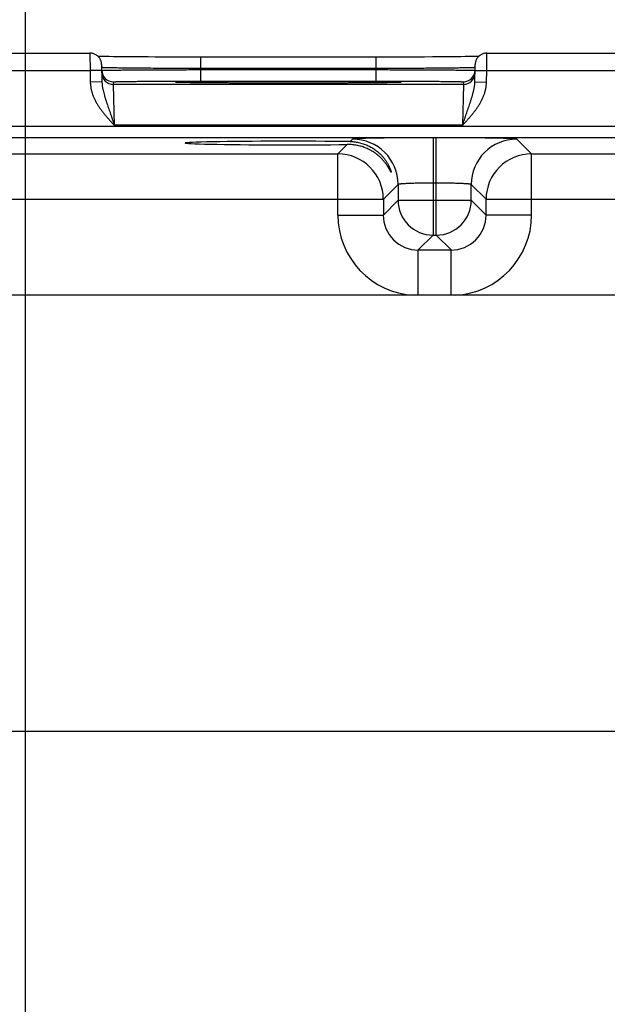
# Model space of a CAD drawing. Header units: inches. Extents: x 0 to 34, y 0 to 22.
# Tile 21 of 78: x 11.4 to 12.4, y 15 to 16.7. Entities that reach past the tile are written whole.
import ezdxf

# ---------------------------------------------------------------- set-up
doc = ezdxf.new("R2010")
doc.units = ezdxf.units.IN
doc.header["$LTSCALE"] = 1.87
doc.header["$MEASUREMENT"] = 0
doc.layers.get('0').update_dxf_attribs({"linetype": 'CONTINUOUS'})
doc.layers.add('DIMENSIONS', color=7, linetype='CONTINUOUS')
doc.styles.get("Standard").update_dxf_attribs({"font": 'txt', "width": 0.8})
doc.dimstyles.new('DIMSTYLE_1', dxfattribs={"dimtxt": 0.15625, "dimasz": 0.1875, "dimexe": 0.125, "dimexo": 0.0625, "dimgap": 0.09, "dimtad": 0, "dimtih": 1, "dimtoh": 1, "dimzin": 4, "dimdsep": 46, "dimtxsty": 'STANDARD', "dimblk": 'CLOSED', "dimblk1": 'CLOSED', "dimblk2": 'CLOSED', "dimcen": 0.09, "dimadec": 0, "dimazin": 0, "dimtfac": 1, "dimtofl": 0, "dimtmove": 0, "dimatfit": 3, "dimldrblk": 'CLOSED', "dimfxl": 1, "dimtolj": 1, "dimtzin": 4, "dimarcsym": 0})

# ---------------------------------------------------------------- blocks, each defined once
blk = doc.blocks.new('*D10')
at = {"layer": 'DIMENSIONS', "color": 2, "linetype": 'CONTINUOUS'}
blk.add_line((11.3775, 14.8143), (11.3775, 17.2724), dxfattribs=at)
at = {"layer": 'DIMENSIONS', "color": 2, "linetype": 'CONTINUOUS', "insert": (11.2994, 17.3506), "char_height": 0.15625, "width": 1.53125, "attachment_point": 1, "rotation": 90, "line_spacing_factor": 0.9}
blk.add_mtext('3.95{\\Ftxt.shx;\\W1.000000;\\H0.156250; }[100,3]', dxfattribs=at)
blk = doc.blocks.new('_CLOSED')
at = {"color": 0, "linetype": 'BYBLOCK'}
for p, q in [((0, 0), (-1, 0.1667)), ((-1, 0.1667), (-1, -0.1667)), ((-1, -0.1667), (0, 0)), ((-1, 0), (0, 0))]:
    blk.add_line(p, q, dxfattribs=at)
blk = doc.blocks.new('*D11')
at = {"layer": 'DIMENSIONS', "color": 2, "linetype": 'CONTINUOUS'}
blk.add_line((13.2375, 14.8143), (13.2375, 17.2724), dxfattribs=at)
at = {"layer": 'DIMENSIONS', "color": 2, "linetype": 'CONTINUOUS', "insert": (13.1594, 17.3506), "char_height": 0.15625, "width": 1.53125, "attachment_point": 1, "rotation": 90, "line_spacing_factor": 0.9}
blk.add_mtext('5.81{\\Ftxt.shx;\\W1.000000;\\H0.156250; }[147,6]', dxfattribs=at)
blk = doc.blocks.new('*D12')
at = {"layer": 'DIMENSIONS', "color": 2, "linetype": 'CONTINUOUS'}
blk.add_line((14.4415, 16.5486), (14.4415, 17.2724), dxfattribs=at)
at = {"layer": 'DIMENSIONS', "color": 2, "linetype": 'CONTINUOUS', "insert": (14.3634, 17.3506), "char_height": 0.15625, "width": 1.53125, "attachment_point": 1, "rotation": 90, "line_spacing_factor": 0.9}
blk.add_mtext('7.01{\\Ftxt.shx;\\W1.000000;\\H0.156250; }[178,1]', dxfattribs=at)

msp = doc.modelspace()

# ---------------------------------------------------------------- linework, layer by layer
at = {"color": 7, "linetype": 'CONTINUOUS'}
for p, q in [((11.239, 16.6006), (11.488, 16.6006)), ((11.488, 16.6006), (11.4882, 16.5706)), ((12.1688, 16.5706), (12.169, 16.6006)), ((12.169, 16.6006), (12.418, 16.6006)), ((11.503, 16.5949), (11.5019, 16.5949)), ((11.5063, 16.5948), (11.503, 16.5949)), ((11.5104, 16.5948), (11.5063, 16.5948)), ((11.5152, 16.5947), (11.5104, 16.5948)), ((11.5211, 16.5946), (11.5152, 16.5947)), ((11.5284, 16.5945), (11.5211, 16.5946)), ((11.5373, 16.5944), (11.5284, 16.5945)), ((11.5479, 16.5943), (11.5373, 16.5944)), ((11.556, 16.5943), (11.5479, 16.5943)), ((11.5655, 16.5942), (11.556, 16.5943)), ((11.5762, 16.5941), (11.5655, 16.5942)), ((11.5879, 16.5941), (11.5762, 16.5941)), ((11.5999, 16.594), (11.5879, 16.5941)), ((11.6124, 16.594), (11.5999, 16.594)), ((11.6252, 16.5939), (11.6124, 16.594)), ((11.6382, 16.5939), (11.6252, 16.5939)), ((11.6515, 16.5939), (11.6382, 16.5939)), ((11.6649, 16.5939), (11.6515, 16.5939)), ((11.6781, 16.5939), (11.6649, 16.5939)), ((11.6781, 16.5742), (11.6781, 16.5939)), ((11.9854, 16.5939), (11.6781, 16.5939)), ((11.9789, 16.5742), (11.9789, 16.5939)), ((11.9989, 16.5939), (11.9854, 16.5939)), ((12.0122, 16.5939), (11.9989, 16.5939)), ((12.0254, 16.5939), (12.0122, 16.5939)), ((12.0386, 16.594), (12.0254, 16.5939)), ((12.051, 16.594), (12.0386, 16.594)), ((12.0618, 16.594), (12.051, 16.594)), ((12.0755, 16.5941), (12.0618, 16.594)), ((12.0871, 16.5942), (12.0755, 16.5941)), ((12.0971, 16.5942), (12.0871, 16.5942)), ((12.1059, 16.5943), (12.0971, 16.5942)), ((12.116, 16.5944), (12.1059, 16.5943)), ((12.1244, 16.5945), (12.116, 16.5944)), ((12.1316, 16.5946), (12.1244, 16.5945)), ((12.1378, 16.5946), (12.1316, 16.5946)), ((12.143, 16.5947), (12.1378, 16.5946)), ((12.1474, 16.5948), (12.143, 16.5947)), ((12.1518, 16.5949), (12.1474, 16.5948)), ((12.1551, 16.5949), (12.1518, 16.5949)), ((11.2388, 16.5706), (11.4882, 16.5706)), ((11.5082, 16.5709), (11.4882, 16.5706)), ((11.4882, 16.5706), (11.4885, 16.5508)), ((11.508, 16.5809), (11.5085, 16.5511)), ((11.5082, 16.5758), (11.5081, 16.5759)), ((11.5082, 16.571), (11.5083, 16.571)), ((11.9789, 16.5742), (11.6781, 16.5742)), ((11.6781, 16.5742), (11.6781, 16.5723)), ((11.6781, 16.5526), (11.6781, 16.5723)), ((11.6781, 16.5723), (11.9789, 16.5723)), ((11.9789, 16.5742), (11.9789, 16.5723)), ((11.9789, 16.5526), (11.9789, 16.5723)), ((12.1485, 16.5511), (12.149, 16.5809)), ((12.1487, 16.571), (12.1488, 16.571)), ((12.1489, 16.5759), (12.1488, 16.5758)), ((12.1488, 16.5709), (12.1688, 16.5706)), ((12.1685, 16.5508), (12.1688, 16.5706)), ((12.1688, 16.5706), (12.4182, 16.5706)), ((11.5085, 16.5511), (11.4885, 16.5508)), ((11.5283, 16.5467), (11.5282, 16.5513)), ((11.6375, 16.5505), (11.6373, 16.5506)), ((11.6377, 16.5505), (11.6375, 16.5505)), ((11.6381, 16.5505), (11.6377, 16.5505)), ((11.6385, 16.5505), (11.6381, 16.5505)), ((11.6393, 16.5505), (11.6385, 16.5505)), ((11.6402, 16.5504), (11.6393, 16.5505)), ((11.6419, 16.5504), (11.6402, 16.5504)), ((11.644, 16.5503), (11.6419, 16.5504)), ((11.6467, 16.5502), (11.644, 16.5503)), ((11.6501, 16.5501), (11.6467, 16.5502)), ((11.6542, 16.5501), (11.6501, 16.5501)), ((11.6594, 16.55), (11.6542, 16.5501)), ((11.6642, 16.5499), (11.6594, 16.55)), ((11.6699, 16.5498), (11.6642, 16.5499)), ((11.6768, 16.5498), (11.6699, 16.5498)), ((11.6781, 16.5526), (11.9789, 16.5526)), ((11.9903, 16.5499), (11.983, 16.5498)), ((11.9966, 16.55), (11.9903, 16.5499)), ((12.0017, 16.55), (11.9966, 16.55)), ((12.0058, 16.5501), (12.0017, 16.55)), ((12.0092, 16.5502), (12.0058, 16.5501)), ((12.0119, 16.5503), (12.0092, 16.5502)), ((12.0144, 16.5503), (12.0119, 16.5503)), ((12.0162, 16.5504), (12.0144, 16.5503)), ((12.0174, 16.5504), (12.0162, 16.5504)), ((12.0181, 16.5505), (12.0174, 16.5504)), ((12.0187, 16.5505), (12.0181, 16.5505)), ((12.0195, 16.5505), (12.0192, 16.5505)), ((12.0197, 16.5506), (12.0195, 16.5505)), ((12.0198, 16.5506), (12.0197, 16.5506)), ((12.0199, 16.5506), (12.0198, 16.5506)), ((12.1288, 16.5513), (12.1287, 16.5467)), ((12.1485, 16.5511), (12.1685, 16.5508)), ((12.1287, 16.5467), (11.5283, 16.5467)), ((11.5298, 16.4767), (11.5283, 16.5467)), ((11.6851, 16.5497), (11.6768, 16.5498)), ((11.6956, 16.5496), (11.6851, 16.5497)), ((11.704, 16.5495), (11.6956, 16.5496)), ((11.7138, 16.5494), (11.704, 16.5495)), ((11.725, 16.5494), (11.7138, 16.5494)), ((11.7369, 16.5493), (11.725, 16.5494)), ((11.7491, 16.5493), (11.7369, 16.5493)), ((11.7618, 16.5492), (11.7491, 16.5493)), ((11.7748, 16.5492), (11.7618, 16.5492)), ((11.788, 16.5491), (11.7748, 16.5492)), ((11.8015, 16.5491), (11.788, 16.5491)), ((11.8151, 16.5491), (11.8015, 16.5491)), ((11.8285, 16.5491), (11.8151, 16.5491)), ((11.8419, 16.5491), (11.8285, 16.5491)), ((11.8555, 16.5491), (11.8419, 16.5491)), ((11.869, 16.5491), (11.8555, 16.5491)), ((11.8822, 16.5492), (11.869, 16.5491)), ((11.8952, 16.5492), (11.8822, 16.5492)), ((11.9079, 16.5493), (11.8952, 16.5492)), ((11.9202, 16.5493), (11.9079, 16.5493)), ((11.9315, 16.5494), (11.9202, 16.5493)), ((11.9415, 16.5494), (11.9315, 16.5494)), ((11.95, 16.5495), (11.9415, 16.5494)), ((11.9605, 16.5496), (11.95, 16.5495)), ((11.9692, 16.5496), (11.9605, 16.5496)), ((11.9765, 16.5497), (11.9692, 16.5496)), ((11.983, 16.5498), (11.9765, 16.5497)), ((12.1287, 16.5467), (12.1272, 16.4767)), ((14.1372, 16.4745), (10.467, 16.4745)), ((12.1272, 16.4767), (11.5298, 16.4767)), ((14.1372, 16.4555), (10.467, 16.4555)), ((11.9387, 16.453), (11.9345, 16.4488)), ((12.0767, 16.4554), (12.0767, 16.288)), ((12.0823, 16.4554), (12.0767, 16.4554)), ((12.0823, 16.288), (12.0823, 16.4554)), ((12.2456, 16.4277), (12.2203, 16.453)), ((11.9295, 16.4438), (11.9134, 16.4277)), ((11.3156, 16.4277), (11.9134, 16.4277)), ((11.9134, 16.3227), (11.9134, 16.4277)), ((12.2456, 16.3227), (12.2456, 16.4277)), ((12.2456, 16.4277), (12.8434, 16.4277)), ((12.0167, 16.3751), (11.9914, 16.3497)), ((12.0167, 16.3751), (12.0167, 16.348)), ((12.0823, 16.3774), (12.0767, 16.3774)), ((12.1423, 16.348), (12.1423, 16.3751)), ((12.1676, 16.3497), (12.1423, 16.3751)), ((11.2376, 16.3497), (11.9914, 16.3497)), ((11.9914, 16.3497), (11.9914, 16.3227)), ((12.0167, 16.348), (11.9914, 16.3227)), ((12.0167, 16.348), (12.1423, 16.348)), ((12.1423, 16.348), (12.1676, 16.3227)), ((12.1676, 16.3227), (12.1676, 16.3497)), ((12.1676, 16.3497), (12.9214, 16.3497)), ((11.9134, 16.3227), (11.9914, 16.3227)), ((12.2456, 16.3227), (12.1676, 16.3227)), ((12.0767, 16.288), (12.0513, 16.2627)), ((12.0767, 16.288), (12.0823, 16.288)), ((12.0823, 16.288), (12.1077, 16.2627)), ((12.0513, 16.1849), (12.0513, 16.2627)), ((12.0513, 16.2627), (12.1077, 16.2627)), ((12.1077, 16.1849), (12.1077, 16.2627)), ((13.9967, 16.1849), (10.6109, 16.1849)), ((10.6109, 15.4368), (13.9967, 15.4368))]:
    msp.add_line(p, q, dxfattribs=at)
for points in [[(11.508, 16.5809), (11.508, 16.5821), (11.5078, 16.5833), (11.5076, 16.5845), (11.5073, 16.5857), (11.507, 16.5869), (11.5066, 16.588), (11.5061, 16.5891), (11.5055, 16.5902), (11.5049, 16.5913), (11.5042, 16.5923), (11.5035, 16.5932), (11.5027, 16.5941), (11.5018, 16.595), (11.5009, 16.5958), (11.5, 16.5966), (11.499, 16.5973), (11.4979, 16.5979), (11.4969, 16.5985), (11.4958, 16.599), (11.4946, 16.5994), (11.4935, 16.5998), (11.4923, 16.6001), (11.4911, 16.6003), (11.4899, 16.6005), (11.4887, 16.6005), (11.488, 16.6006)], [(12.169, 16.6006), (12.1683, 16.6005), (12.1671, 16.6005), (12.1659, 16.6003), (12.1647, 16.6001), (12.1635, 16.5998), (12.1624, 16.5994), (12.1612, 16.599), (12.1601, 16.5985), (12.1591, 16.5979), (12.158, 16.5973), (12.157, 16.5966), (12.1561, 16.5958), (12.1552, 16.595), (12.1543, 16.5941), (12.1535, 16.5932), (12.1528, 16.5923), (12.1521, 16.5913), (12.1515, 16.5902), (12.1509, 16.5891), (12.1504, 16.588), (12.15, 16.5869), (12.1497, 16.5857), (12.1494, 16.5845), (12.1492, 16.5833), (12.149, 16.5821), (12.149, 16.5809)], [(11.6373, 16.5506), (11.6371, 16.5506), (11.6371, 16.5506), (11.637, 16.5506), (11.637, 16.5506)], [(12.0192, 16.5505), (12.0189, 16.5505), (12.0187, 16.5505)], [(12.02, 16.5506), (12.02, 16.5506), (12.0199, 16.5506)]]:
    msp.add_lwpolyline(points, dxfattribs=at)
for centre, radius, start, end in [((11.5282, 16.5713), 0.02, 181, 181.2436), ((11.5282, 16.5713), 0.02, 181.2447, 270.0013), ((12.1288, 16.5713), 0.02, 269.9987, 358.7553), ((12.1288, 16.5713), 0.02, 358.7564, 359), ((11.5283, 16.5667), 0.02, 181.0012, 270.0013), ((11.6417, 16.6332), 0.0828, 266.7202, 266.8828), ((12.0154, 16.6312), 0.0808, 273.1152, 273.2829), ((12.1287, 16.5667), 0.02, 269.9987, 358.9988), ((11.9387, 16.375), 0.078, 0.0209, 89.9791), ((12.2203, 16.375), 0.078, 90.0209, 179.9791), ((11.9133, 16.3497), 0.078, 0.0209, 89.9791), ((12.2457, 16.3497), 0.078, 90.0209, 179.9791), ((12.0767, 16.3481), 0.06, 180.0209, 269.9791), ((12.0823, 16.3481), 0.06, 270.0209, 359.9791), ((12.0513, 16.3227), 0.138, 179.9963, 267.1169), ((12.0513, 16.3226), 0.06, 179.9636, 270.0364), ((12.1077, 16.3226), 0.06, 269.9636, 0.0364), ((12.1077, 16.3227), 0.138, 272.8863, 0.0033)]:
    msp.add_arc(centre, radius, start, end, dxfattribs=at)
msp.add_ellipse((11.8285, 16.4463), major_axis=(0.1771, 0), ratio=0.017455, start_param=0.92934, end_param=5.318939, dxfattribs=at)
for points, knots in [([(11.6781, 16.5742), (11.6727, 16.5742), (11.6619, 16.5743), (11.6458, 16.5743), (11.63, 16.5744), (11.6147, 16.5744), (11.5999, 16.5745), (11.5859, 16.5746), (11.5727, 16.5747), (11.5605, 16.5748), (11.5509, 16.5749), (11.5439, 16.575), (11.5391, 16.5751), (11.5345, 16.5751), (11.5304, 16.5752), (11.5265, 16.5753), (11.523, 16.5753), (11.5199, 16.5754), (11.5171, 16.5754), (11.515, 16.5755), (11.5135, 16.5755), (11.5125, 16.5756), (11.5117, 16.5756), (11.5109, 16.5756), (11.5102, 16.5757), (11.5096, 16.5757), (11.5091, 16.5757), (11.5088, 16.5758), (11.5086, 16.5758), (11.5084, 16.5758), (11.5083, 16.5758), (11.5082, 16.5758), (11.5082, 16.5758)], [0, 0, 0, 0, 0.095784, 0.19069, 0.283845, 0.374395, 0.461507, 0.544381, 0.622256, 0.694416, 0.760198, 0.790505, 0.818997, 0.845606, 0.870273, 0.892939, 0.913555, 0.932071, 0.948445, 0.962641, 0.968911, 0.974625, 0.97978, 0.984371, 0.988398, 0.991857, 0.994748, 0.997069, 0.998015, 0.998819, 0.99948, 1, 1, 1, 1]), ([(11.5083, 16.571), (11.5083, 16.571), (11.5084, 16.571), (11.5085, 16.5711), (11.5086, 16.5711), (11.5089, 16.5711), (11.5092, 16.5711), (11.5097, 16.5711), (11.5103, 16.5711), (11.511, 16.5712), (11.5117, 16.5712), (11.5126, 16.5712), (11.5136, 16.5712), (11.5151, 16.5713), (11.5172, 16.5713), (11.5199, 16.5714), (11.5231, 16.5714), (11.5266, 16.5715), (11.5304, 16.5715), (11.5346, 16.5716), (11.5391, 16.5716), (11.5439, 16.5717), (11.551, 16.5717), (11.5605, 16.5718), (11.5727, 16.5719), (11.5859, 16.572), (11.6, 16.572), (11.6147, 16.5721), (11.6301, 16.5722), (11.6458, 16.5722), (11.6619, 16.5723), (11.6727, 16.5723), (11.6781, 16.5723)], [0, 0, 0, 0, 0.000513, 0.001169, 0.001968, 0.00291, 0.005222, 0.008105, 0.011557, 0.015576, 0.020161, 0.025309, 0.031016, 0.03728, 0.051464, 0.067827, 0.086332, 0.106938, 0.129596, 0.154254, 0.180857, 0.209343, 0.239647, 0.305425, 0.377587, 0.45547, 0.538358, 0.625489, 0.716063, 0.809247, 0.904183, 1, 1, 1, 1]), ([(12.1488, 16.5758), (12.1488, 16.5758), (12.1487, 16.5758), (12.1486, 16.5758), (12.1484, 16.5758), (12.1482, 16.5758), (12.1479, 16.5757), (12.1474, 16.5757), (12.1468, 16.5757), (12.1461, 16.5756), (12.1453, 16.5756), (12.1445, 16.5756), (12.1435, 16.5755), (12.142, 16.5755), (12.1399, 16.5754), (12.1371, 16.5754), (12.134, 16.5753), (12.1305, 16.5753), (12.1266, 16.5752), (12.1225, 16.5751), (12.1179, 16.5751), (12.1131, 16.575), (12.106, 16.5749), (12.0965, 16.5748), (12.0843, 16.5747), (12.0711, 16.5746), (12.0571, 16.5745), (12.0423, 16.5744), (12.027, 16.5744), (12.0112, 16.5743), (11.9951, 16.5743), (11.9843, 16.5742), (11.9789, 16.5742)], [0, 0, 0, 0, 0.00052, 0.001181, 0.001985, 0.002931, 0.005252, 0.008142, 0.011602, 0.015629, 0.02022, 0.025375, 0.031089, 0.037359, 0.051555, 0.067929, 0.086445, 0.10706, 0.129727, 0.154393, 0.181003, 0.209494, 0.239802, 0.305584, 0.377744, 0.455618, 0.538493, 0.625605, 0.716155, 0.80931, 0.904216, 1, 1, 1, 1]), ([(11.9789, 16.5723), (11.9843, 16.5723), (11.9951, 16.5723), (12.0112, 16.5722), (12.0269, 16.5722), (12.0423, 16.5721), (12.057, 16.572), (12.0711, 16.572), (12.0843, 16.5719), (12.0965, 16.5718), (12.106, 16.5717), (12.1131, 16.5717), (12.1179, 16.5716), (12.1224, 16.5716), (12.1266, 16.5715), (12.1304, 16.5715), (12.1339, 16.5714), (12.1371, 16.5714), (12.1398, 16.5713), (12.1419, 16.5713), (12.1434, 16.5712), (12.1444, 16.5712), (12.1453, 16.5712), (12.146, 16.5712), (12.1467, 16.5711), (12.1473, 16.5711), (12.1478, 16.5711), (12.1481, 16.5711), (12.1484, 16.5711), (12.1485, 16.5711), (12.1486, 16.571), (12.1487, 16.571), (12.1487, 16.571)], [0, 0, 0, 0, 0.095817, 0.190753, 0.283937, 0.374511, 0.461642, 0.54453, 0.622413, 0.694576, 0.760353, 0.790657, 0.819143, 0.845746, 0.870404, 0.893062, 0.913668, 0.932173, 0.948536, 0.96272, 0.968984, 0.974691, 0.979839, 0.984424, 0.988443, 0.991895, 0.994778, 0.99709, 0.998032, 0.998831, 0.999487, 1, 1, 1, 1]), ([(11.4885, 16.5508), (11.4885, 16.5499), (11.4886, 16.5481), (11.4889, 16.5445), (11.4896, 16.54), (11.4909, 16.5347), (11.4925, 16.5295), (11.4945, 16.5245), (11.4968, 16.5196), (11.4994, 16.5148), (11.5022, 16.5102), (11.5053, 16.5056), (11.5085, 16.5013), (11.5118, 16.497), (11.5153, 16.4928), (11.5189, 16.4887), (11.5219, 16.4853), (11.5243, 16.4826), (11.5268, 16.48), (11.5286, 16.478), (11.5298, 16.4767)], [0, 0, 0, 0, 0.031251, 0.062503, 0.124993, 0.187485, 0.249979, 0.312476, 0.374974, 0.437473, 0.499974, 0.562476, 0.624979, 0.687483, 0.749987, 0.81249, 0.874994, 0.906246, 0.937497, 1, 1, 1, 1]), ([(11.5085, 16.5511), (11.5085, 16.5504), (11.5086, 16.5488), (11.5089, 16.5456), (11.5093, 16.5425), (11.5099, 16.5394), (11.5105, 16.5363), (11.5115, 16.5325), (11.5125, 16.5287), (11.5134, 16.5257), (11.5141, 16.5234), (11.5148, 16.5211), (11.5156, 16.5189), (11.5163, 16.5166), (11.5173, 16.5135), (11.5186, 16.5097), (11.5202, 16.505), (11.5218, 16.5004), (11.5234, 16.4957), (11.525, 16.491), (11.5266, 16.4862), (11.5282, 16.4814), (11.5293, 16.4783), (11.5298, 16.4767)], [0, 0, 0, 0, 0.030581, 0.061074, 0.121881, 0.152241, 0.182584, 0.243295, 0.304158, 0.334683, 0.365287, 0.395983, 0.426782, 0.45769, 0.488715, 0.551135, 0.614062, 0.677484, 0.741365, 0.805647, 0.870246, 0.935066, 1, 1, 1, 1]), ([(11.5282, 16.5513), (11.5282, 16.5513), (11.5282, 16.5514), (11.5282, 16.5514), (11.5282, 16.5514), (11.5282, 16.5514), (11.5283, 16.5514), (11.5283, 16.5514), (11.5283, 16.5514), (11.5284, 16.5514), (11.5285, 16.5514), (11.5286, 16.5514), (11.5287, 16.5515), (11.529, 16.5515), (11.5293, 16.5515), (11.5298, 16.5515), (11.5304, 16.5516), (11.5311, 16.5516), (11.5318, 16.5516), (11.5327, 16.5517), (11.5336, 16.5517), (11.5347, 16.5517), (11.5358, 16.5518), (11.5374, 16.5518), (11.5397, 16.5518), (11.5427, 16.5519), (11.546, 16.552), (11.5496, 16.552), (11.5535, 16.5521), (11.5578, 16.5521), (11.5623, 16.5522), (11.5671, 16.5522), (11.5722, 16.5523), (11.5775, 16.5523), (11.5851, 16.5524), (11.5951, 16.5524), (11.6077, 16.5525), (11.6209, 16.5526), (11.6347, 16.5526), (11.649, 16.5526), (11.6635, 16.5526), (11.6732, 16.5526), (11.6781, 16.5526)], [0, 0, 0, 0, 0.000131, 0.000181, 0.000239, 0.000381, 0.000559, 0.000772, 0.001022, 0.001308, 0.001992, 0.002823, 0.003804, 0.004933, 0.00764, 0.010943, 0.014842, 0.019334, 0.024416, 0.030084, 0.036336, 0.043168, 0.050577, 0.058558, 0.076217, 0.096098, 0.118154, 0.142337, 0.168589, 0.196842, 0.22703, 0.259083, 0.292922, 0.328463, 0.365622, 0.444439, 0.528606, 0.617319, 0.709715, 0.804909, 0.901983, 1, 1, 1, 1]), ([(11.637, 16.5505), (11.6369, 16.5506), (11.6366, 16.5506), (11.6363, 16.5506), (11.636, 16.5506), (11.6357, 16.5506), (11.6355, 16.5507), (11.6353, 16.5507), (11.6351, 16.5507), (11.635, 16.5507), (11.635, 16.5507), (11.6349, 16.5507), (11.6349, 16.5508), (11.6348, 16.5508), (11.6348, 16.5508), (11.6348, 16.5508), (11.6348, 16.5508), (11.6348, 16.5508), (11.6348, 16.5508), (11.6348, 16.5508), (11.6348, 16.5508), (11.6348, 16.5508), (11.6348, 16.5508), (11.6349, 16.5508), (11.6349, 16.5509), (11.6349, 16.5509), (11.635, 16.5509), (11.635, 16.5509), (11.6351, 16.5509), (11.6352, 16.5509), (11.6353, 16.5509), (11.6354, 16.5509), (11.6356, 16.551), (11.6359, 16.551), (11.6362, 16.551), (11.6365, 16.551), (11.6368, 16.551), (11.6372, 16.5511), (11.6377, 16.5511), (11.6381, 16.5511), (11.6388, 16.5511), (11.6397, 16.5512), (11.641, 16.5512), (11.6424, 16.5513), (11.6439, 16.5513), (11.6461, 16.5514), (11.6493, 16.5514), (11.6535, 16.5515), (11.6582, 16.5516), (11.6634, 16.5517), (11.669, 16.5518), (11.6752, 16.5518), (11.6817, 16.5519), (11.6887, 16.552), (11.6961, 16.552), (11.7039, 16.5521), (11.712, 16.5522), (11.7205, 16.5522), (11.7324, 16.5523), (11.748, 16.5523), (11.7673, 16.5524), (11.7873, 16.5525), (11.8078, 16.5525), (11.8216, 16.5525), (11.8285, 16.5525)], [0, 0, 0, 0, 0.001915, 0.003652, 0.005213, 0.006597, 0.007804, 0.008834, 0.009687, 0.010047, 0.010363, 0.010636, 0.010865, 0.011052, 0.011196, 0.011301, 0.011341, 0.011374, 0.011403, 0.011433, 0.011467, 0.011508, 0.011616, 0.011764, 0.011955, 0.012188, 0.012465, 0.012785, 0.01315, 0.013558, 0.014011, 0.014508, 0.015635, 0.016938, 0.018419, 0.020077, 0.021911, 0.023922, 0.02611, 0.028473, 0.031013, 0.036618, 0.04292, 0.049913, 0.057592, 0.065953, 0.084696, 0.10609, 0.130069, 0.156564, 0.185502, 0.216797, 0.250357, 0.286088, 0.323885, 0.363638, 0.405234, 0.448551, 0.493464, 0.587554, 0.686416, 0.788907, 0.893839, 1, 1, 1, 1]), ([(11.8285, 16.5491), (11.8172, 16.5491), (11.7948, 16.5491), (11.7622, 16.5492), (11.7362, 16.5493), (11.7166, 16.5494), (11.7032, 16.5495), (11.6907, 16.5496), (11.6793, 16.5497), (11.6691, 16.5498), (11.6613, 16.5499), (11.6557, 16.55), (11.652, 16.5501), (11.6487, 16.5502), (11.6457, 16.5502), (11.6431, 16.5503), (11.6408, 16.5504), (11.6391, 16.5504), (11.638, 16.5505), (11.6375, 16.5505), (11.6372, 16.5505)], [0, 0, 0, 0, 0.177808, 0.350092, 0.511499, 0.586539, 0.657015, 0.722377, 0.78212, 0.835774, 0.882928, 0.903948, 0.92321, 0.940677, 0.956312, 0.970085, 0.981972, 0.991951, 0.996218, 1, 1, 1, 1]), ([(11.8285, 16.5525), (11.8354, 16.5525), (11.8492, 16.5525), (11.8697, 16.5525), (11.8897, 16.5524), (11.909, 16.5523), (11.9246, 16.5523), (11.9365, 16.5522), (11.9449, 16.5522), (11.9531, 16.5521), (11.9609, 16.552), (11.9683, 16.552), (11.9753, 16.5519), (11.9818, 16.5518), (11.988, 16.5518), (11.9936, 16.5517), (11.9988, 16.5516), (12.0035, 16.5515), (12.0077, 16.5514), (12.0109, 16.5514), (12.0131, 16.5513), (12.0146, 16.5513), (12.016, 16.5512), (12.0172, 16.5512), (12.0182, 16.5511), (12.0189, 16.5511), (12.0193, 16.5511), (12.0198, 16.5511), (12.0202, 16.551), (12.0205, 16.551), (12.0208, 16.551), (12.0211, 16.551), (12.0214, 16.551), (12.0216, 16.5509), (12.0217, 16.5509), (12.0218, 16.5509), (12.0219, 16.5509), (12.022, 16.5509), (12.022, 16.5509), (12.0221, 16.5509), (12.0221, 16.5509), (12.0221, 16.5508), (12.0222, 16.5508), (12.0222, 16.5508), (12.0222, 16.5508), (12.0222, 16.5508), (12.0222, 16.5508), (12.0222, 16.5508), (12.0222, 16.5508), (12.0222, 16.5508), (12.0222, 16.5508), (12.0222, 16.5508), (12.0221, 16.5508), (12.0221, 16.5507), (12.022, 16.5507), (12.022, 16.5507), (12.0219, 16.5507), (12.0217, 16.5507), (12.0215, 16.5507), (12.0213, 16.5506), (12.021, 16.5506), (12.0207, 16.5506), (12.0204, 16.5506), (12.0201, 16.5506), (12.02, 16.5505)], [0, 0, 0, 0, 0.106159, 0.21109, 0.313579, 0.412439, 0.506529, 0.551441, 0.594758, 0.636354, 0.676106, 0.713903, 0.749635, 0.783195, 0.814489, 0.843429, 0.869925, 0.893904, 0.915298, 0.934044, 0.942405, 0.950084, 0.957078, 0.96338, 0.968985, 0.971526, 0.97389, 0.976078, 0.97809, 0.979925, 0.981583, 0.983064, 0.984367, 0.985494, 0.985991, 0.986444, 0.986853, 0.987218, 0.987538, 0.987815, 0.988049, 0.988239, 0.988387, 0.988496, 0.988537, 0.988571, 0.988601, 0.988631, 0.988664, 0.988703, 0.988808, 0.988952, 0.989138, 0.989367, 0.989639, 0.989956, 0.990316, 0.991168, 0.992198, 0.993404, 0.994788, 0.996349, 0.998086, 1, 1, 1, 1]), ([(12.0198, 16.5505), (12.0195, 16.5505), (12.019, 16.5505), (12.0179, 16.5504), (12.0162, 16.5504), (12.0139, 16.5503), (12.0113, 16.5502), (12.0083, 16.5502), (12.005, 16.5501), (12.0013, 16.55), (11.9957, 16.5499), (11.9879, 16.5498), (11.9777, 16.5497), (11.9663, 16.5496), (11.9538, 16.5495), (11.9404, 16.5494), (11.9208, 16.5493), (11.8948, 16.5492), (11.8622, 16.5491), (11.8398, 16.5491), (11.8285, 16.5491)], [0, 0, 0, 0, 0.003782, 0.008049, 0.018029, 0.029917, 0.04369, 0.059325, 0.076792, 0.096055, 0.117075, 0.164229, 0.217884, 0.277627, 0.342989, 0.413465, 0.488504, 0.64991, 0.822193, 1, 1, 1, 1]), ([(11.9789, 16.5526), (11.9838, 16.5526), (11.9935, 16.5526), (12.008, 16.5526), (12.0223, 16.5526), (12.0361, 16.5526), (12.0493, 16.5525), (12.0619, 16.5524), (12.0719, 16.5524), (12.0795, 16.5523), (12.0848, 16.5523), (12.0899, 16.5522), (12.0947, 16.5522), (12.0992, 16.5521), (12.1035, 16.5521), (12.1074, 16.552), (12.111, 16.552), (12.1143, 16.5519), (12.1173, 16.5518), (12.1196, 16.5518), (12.1212, 16.5518), (12.1223, 16.5517), (12.1234, 16.5517), (12.1243, 16.5517), (12.1252, 16.5516), (12.1259, 16.5516), (12.1266, 16.5516), (12.1272, 16.5515), (12.1277, 16.5515), (12.128, 16.5515), (12.1283, 16.5515), (12.1284, 16.5514), (12.1285, 16.5514), (12.1286, 16.5514), (12.1287, 16.5514), (12.1287, 16.5514), (12.1287, 16.5514), (12.1288, 16.5514), (12.1288, 16.5514), (12.1288, 16.5514), (12.1288, 16.5514), (12.1288, 16.5513), (12.1288, 16.5513)], [0, 0, 0, 0, 0.098017, 0.195091, 0.290285, 0.382681, 0.471394, 0.555561, 0.634378, 0.671538, 0.707078, 0.740917, 0.77297, 0.803158, 0.831411, 0.857662, 0.881847, 0.903903, 0.923783, 0.941441, 0.949423, 0.956832, 0.963664, 0.969916, 0.975584, 0.980666, 0.985158, 0.989057, 0.992361, 0.995068, 0.996198, 0.997178, 0.998009, 0.998692, 0.998978, 0.999228, 0.999441, 0.999619, 0.999761, 0.999819, 0.999869, 1, 1, 1, 1]), ([(12.1272, 16.4767), (12.1277, 16.4783), (12.1288, 16.4814), (12.1304, 16.4862), (12.132, 16.491), (12.1336, 16.4957), (12.1352, 16.5004), (12.1368, 16.505), (12.1384, 16.5097), (12.1397, 16.5135), (12.1407, 16.5166), (12.1414, 16.5189), (12.1422, 16.5211), (12.1429, 16.5234), (12.1436, 16.5257), (12.1443, 16.528), (12.1449, 16.5302), (12.1455, 16.5325), (12.1461, 16.5348), (12.1466, 16.5371), (12.1471, 16.5394), (12.1475, 16.5417), (12.1479, 16.5441), (12.1483, 16.5472), (12.1484, 16.5496), (12.1485, 16.5511)], [0, 0, 0, 0, 0.064934, 0.129755, 0.194354, 0.258635, 0.322517, 0.385939, 0.448866, 0.511285, 0.54231, 0.573219, 0.604018, 0.634715, 0.665319, 0.695844, 0.726302, 0.756707, 0.787075, 0.817423, 0.847767, 0.878122, 0.908508, 0.93894, 1, 1, 1, 1]), ([(12.1272, 16.4767), (12.1284, 16.478), (12.1302, 16.48), (12.1327, 16.4826), (12.1351, 16.4853), (12.1381, 16.4887), (12.1417, 16.4928), (12.1452, 16.497), (12.1485, 16.5013), (12.1512, 16.5049), (12.1532, 16.5079), (12.1547, 16.5102), (12.1562, 16.5125), (12.1575, 16.5148), (12.1589, 16.5172), (12.1601, 16.5196), (12.1613, 16.522), (12.1624, 16.5245), (12.1635, 16.527), (12.1648, 16.5304), (12.1661, 16.5347), (12.1674, 16.54), (12.1682, 16.5454), (12.1684, 16.549), (12.1685, 16.5508)], [0, 0, 0, 0, 0.062502, 0.093753, 0.125005, 0.187507, 0.25001, 0.312513, 0.375016, 0.437518, 0.46877, 0.500023, 0.531275, 0.562527, 0.59378, 0.625032, 0.656284, 0.687536, 0.718788, 0.75004, 0.812534, 0.875025, 0.937514, 1, 1, 1, 1]), ([(11.9345, 16.4488), (11.9359, 16.4488), (11.9388, 16.4487), (11.9429, 16.4483), (11.947, 16.4476), (11.9509, 16.4468), (11.9547, 16.4458), (11.9584, 16.4446), (11.9619, 16.4433), (11.9663, 16.4413), (11.9715, 16.4386), (11.9772, 16.4348), (11.9824, 16.4308), (11.987, 16.4265), (11.9904, 16.4227), (11.9929, 16.4196), (11.9946, 16.4174), (11.9962, 16.4151), (11.9976, 16.4128), (11.9989, 16.4106), (12.0001, 16.4084), (12.0012, 16.4063), (12.0021, 16.4043), (12.0028, 16.4026), (12.0032, 16.4014), (12.0036, 16.4006), (12.0038, 16.3998), (12.0041, 16.3991), (12.0043, 16.3985), (12.0045, 16.3979), (12.0046, 16.3975), (12.0047, 16.3972), (12.0047, 16.397), (12.0047, 16.3968), (12.0048, 16.3966), (12.0048, 16.3965), (12.0048, 16.3965), (12.0048, 16.3964)], [0, 0, 0, 0, 0.045849, 0.09064, 0.134399, 0.177158, 0.218951, 0.259815, 0.299787, 0.338903, 0.414687, 0.487439, 0.557348, 0.624522, 0.688961, 0.720121, 0.750525, 0.780117, 0.808824, 0.836541, 0.863133, 0.888419, 0.912162, 0.934058, 0.944197, 0.953723, 0.962576, 0.970688, 0.97799, 0.984411, 0.98988, 0.992238, 0.994334, 0.996163, 0.997718, 0.998997, 1, 1, 1, 1]), ([(12.0767, 16.4554), (12.0723, 16.4554), (12.0634, 16.4554), (12.0502, 16.4554), (12.0372, 16.4553), (12.0246, 16.4552), (12.0125, 16.4551), (12.001, 16.455), (11.9903, 16.4549), (11.9818, 16.4548), (11.9754, 16.4546), (11.971, 16.4546), (11.9668, 16.4545), (11.9629, 16.4544), (11.9593, 16.4543), (11.9559, 16.4542), (11.9528, 16.4541), (11.95, 16.454), (11.9475, 16.4539), (11.9456, 16.4538), (11.9443, 16.4537), (11.9434, 16.4536), (11.9426, 16.4536), (11.9418, 16.4535), (11.9412, 16.4535), (11.9406, 16.4534), (11.9401, 16.4533), (11.9396, 16.4533), (11.9393, 16.4532), (11.9391, 16.4532), (11.939, 16.4532), (11.9389, 16.4531), (11.9388, 16.4531), (11.9388, 16.4531), (11.9388, 16.4531), (11.9387, 16.453), (11.9387, 16.453)], [0, 0, 0, 0, 0.0969, 0.192887, 0.287057, 0.378522, 0.466426, 0.549933, 0.628266, 0.700678, 0.734452, 0.766498, 0.796738, 0.825099, 0.85152, 0.875938, 0.898293, 0.918531, 0.936609, 0.952488, 0.95959, 0.966128, 0.972097, 0.977495, 0.982319, 0.986568, 0.99024, 0.993335, 0.99585, 0.996891, 0.997788, 0.998545, 0.999162, 0.999644, 0.999837, 1, 1, 1, 1]), ([(12.2203, 16.453), (12.2203, 16.453), (12.2202, 16.4531), (12.2202, 16.4531), (12.2202, 16.4531), (12.2201, 16.4531), (12.22, 16.4532), (12.2199, 16.4532), (12.2197, 16.4532), (12.2194, 16.4533), (12.2189, 16.4533), (12.2184, 16.4534), (12.2178, 16.4535), (12.2172, 16.4535), (12.2164, 16.4536), (12.2156, 16.4536), (12.2147, 16.4537), (12.2134, 16.4538), (12.2115, 16.4539), (12.209, 16.454), (12.2062, 16.4541), (12.2031, 16.4542), (12.1997, 16.4543), (12.1961, 16.4544), (12.1922, 16.4545), (12.188, 16.4546), (12.1836, 16.4546), (12.1772, 16.4548), (12.1687, 16.4549), (12.158, 16.455), (12.1465, 16.4551), (12.1344, 16.4552), (12.1218, 16.4553), (12.1088, 16.4554), (12.0956, 16.4554), (12.0867, 16.4554), (12.0823, 16.4554)], [0, 0, 0, 0, 0.000163, 0.000356, 0.000838, 0.001455, 0.002212, 0.003109, 0.00415, 0.006665, 0.00976, 0.013432, 0.017681, 0.022505, 0.027903, 0.033872, 0.04041, 0.047512, 0.063391, 0.081469, 0.101707, 0.124062, 0.14848, 0.174901, 0.203262, 0.233502, 0.265548, 0.299322, 0.371734, 0.450067, 0.533574, 0.621478, 0.712943, 0.807113, 0.9031, 1, 1, 1, 1]), ([(12.0048, 16.3964), (12.0048, 16.3964), (12.0048, 16.3964), (12.0048, 16.3964), (12.0048, 16.3963), (12.0047, 16.3963), (12.0047, 16.3963), (12.0047, 16.3963), (12.0047, 16.3963), (12.0047, 16.3963), (12.0047, 16.3963), (12.0046, 16.3964), (12.0046, 16.3964), (12.0046, 16.3964), (12.0045, 16.3965), (12.0044, 16.3966), (12.0043, 16.3968), (12.0042, 16.3969), (12.0041, 16.3971), (12.004, 16.3974), (12.0039, 16.3976), (12.0037, 16.3979), (12.0036, 16.3981), (12.0034, 16.3985), (12.0031, 16.3991), (12.0027, 16.3998), (12.0023, 16.4006), (12.0018, 16.4014), (12.0013, 16.4023), (12.0008, 16.4032), (12.0002, 16.4042), (11.9996, 16.4052), (11.999, 16.4062), (11.9981, 16.4076), (11.9969, 16.4093), (11.9953, 16.4115), (11.9936, 16.4137), (11.9917, 16.4159), (11.9898, 16.4181), (11.9876, 16.4203), (11.9846, 16.4232), (11.9804, 16.4268), (11.9749, 16.4307), (11.9687, 16.4343), (11.962, 16.4376), (11.956, 16.4398), (11.9509, 16.4412), (11.9468, 16.4422), (11.9427, 16.4429), (11.9384, 16.4434), (11.934, 16.4438), (11.931, 16.4438), (11.9295, 16.4438)], [0, 0, 0, 0, 0.000408, 0.000746, 0.00102, 0.001238, 0.001416, 0.001584, 0.001775, 0.002015, 0.002314, 0.002681, 0.003117, 0.003624, 0.004856, 0.006377, 0.008184, 0.010272, 0.012634, 0.015263, 0.01815, 0.021287, 0.024663, 0.028271, 0.036139, 0.044819, 0.054238, 0.06433, 0.075034, 0.086297, 0.098068, 0.110304, 0.122967, 0.136024, 0.163203, 0.191651, 0.221225, 0.251817, 0.28335, 0.315769, 0.349037, 0.418024, 0.490261, 0.565813, 0.644832, 0.727524, 0.770333, 0.814151, 0.859004, 0.904917, 0.951912, 1, 1, 1, 1]), ([(12.0767, 16.3774), (12.0748, 16.3774), (12.0709, 16.3774), (12.0652, 16.3774), (12.0595, 16.3773), (12.0541, 16.3772), (12.0488, 16.3772), (12.0446, 16.3771), (12.0413, 16.377), (12.0383, 16.3769), (12.0348, 16.3767), (12.0308, 16.3766), (12.0278, 16.3764), (12.0256, 16.3763), (12.0242, 16.3762), (12.0228, 16.3761), (12.0216, 16.376), (12.0205, 16.3759), (12.0196, 16.3758), (12.0189, 16.3757), (12.0184, 16.3756), (12.0181, 16.3755), (12.0178, 16.3755), (12.0175, 16.3754), (12.0173, 16.3754), (12.0171, 16.3753), (12.017, 16.3752), (12.0169, 16.3752), (12.0168, 16.3752), (12.0168, 16.3751), (12.0168, 16.3751), (12.0167, 16.3751), (12.0167, 16.3751)], [0, 0, 0, 0, 0.096721, 0.192531, 0.286526, 0.377821, 0.465558, 0.548911, 0.588698, 0.627098, 0.699386, 0.765099, 0.823624, 0.850019, 0.87442, 0.89677, 0.91702, 0.935124, 0.951044, 0.964747, 0.97076, 0.976211, 0.981098, 0.985422, 0.989184, 0.992389, 0.995043, 0.996169, 0.997166, 0.998038, 0.998793, 1, 1, 1, 1]), ([(12.1423, 16.3751), (12.1423, 16.3751), (12.1422, 16.3751), (12.1422, 16.3751), (12.1422, 16.3752), (12.1421, 16.3752), (12.142, 16.3752), (12.1419, 16.3753), (12.1417, 16.3754), (12.1415, 16.3754), (12.1412, 16.3755), (12.1409, 16.3755), (12.1406, 16.3756), (12.1401, 16.3757), (12.1394, 16.3758), (12.1385, 16.3759), (12.1374, 16.376), (12.1362, 16.3761), (12.1348, 16.3762), (12.1334, 16.3763), (12.1312, 16.3764), (12.1282, 16.3766), (12.1242, 16.3767), (12.1207, 16.3769), (12.1177, 16.377), (12.1144, 16.3771), (12.1102, 16.3772), (12.1049, 16.3772), (12.0995, 16.3773), (12.0938, 16.3774), (12.0881, 16.3774), (12.0842, 16.3774), (12.0823, 16.3774)], [0, 0, 0, 0, 0.001207, 0.001962, 0.002834, 0.003831, 0.004957, 0.007611, 0.010816, 0.014578, 0.018902, 0.023789, 0.02924, 0.035253, 0.048956, 0.064876, 0.08298, 0.10323, 0.12558, 0.149981, 0.176376, 0.234901, 0.300614, 0.372902, 0.411302, 0.451089, 0.534442, 0.622179, 0.713474, 0.807469, 0.903279, 1, 1, 1, 1])]:
    msp.add_open_spline(points, degree=3, knots=knots, dxfattribs=at)

# ---------------------------------------------------------------- dimensions: what is measured, and where the dimension line sits
at = {"layer": 'DIMENSIONS', "color": 2, "linetype": 'CONTINUOUS'}
for feature_location, offset, origin, picture, middle in [((11.3775, 14.8143), (0, 2.4581), (7.4279, 14.7518), '*D10', (11.3775, 18.1162)), ((13.2375, 14.8143), (0, 2.4581), (7.4279, 14.7518), '*D11', (13.2375, 18.1162)), ((14.4415, 16.5486), (0, 0.7238), (7.4279, 16.4861), '*D12', (14.4415, 18.1162))]:
    dim = msp.add_ordinate_dim(feature_location=feature_location, offset=offset, dtype=1, origin=origin, dimstyle='DIMSTYLE_1', override={"dimtad": 1, "dimtih": 0, "dimtoh": 0}, dxfattribs=at)
    dim.commit()
    dim.dimension.update_dxf_attribs({"geometry": picture, "text_midpoint": middle})

doc.saveas('drawing.dxf')
